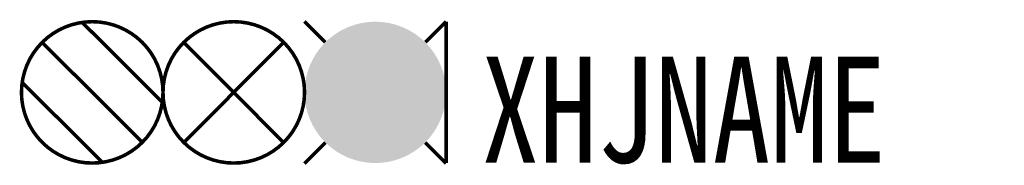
# Model space of a CAD drawing. Header units: inches. Extents: x -12.1 to 15.8, y 3.9 to 8.1.
import ezdxf

# ---------------------------------------------------------------- set-up
doc = ezdxf.new("R2010")
doc.units = ezdxf.units.IN
doc.header["$MEASUREMENT"] = 0
doc.styles.add('HZ', font='SimSun.ttf', dxfattribs={"width": 0.8})

msp = doc.modelspace()

# ---------------------------------------------------------------- linework, layer by layer
at = {"color": 2, "const_width": 0.1}
msp.add_lwpolyline([(-12, 6, 1), (-8, 6, 1)], format="xyb", close=True, dxfattribs=at)
for points in [[(-10.283, 7.98), (-8.02, 5.717)], [(-11.414, 7.414), (-8.586, 4.586)], [(-11.98, 6.283), (-9.717, 4.02)]]:
    msp.add_lwpolyline(points, dxfattribs=at)
at = {"color": 3, "const_width": 0.1}
msp.add_lwpolyline([(-8, 6, 1), (-4, 6, 1)], format="xyb", close=True, dxfattribs=at)
at = {"color": 1, "const_width": 0.1}
for points in [[(-4, 8.007), (-3.416, 7.42)], [(0, 8.007), (-0.584, 7.42)], [(-3.409, 4.58), (-4, 3.986)], [(-0.591, 4.58), (0, 3.986)]]:
    msp.add_lwpolyline(points, dxfattribs=at)
at = {"color": 1, "const_width": 2}
msp.add_lwpolyline([(-3, 6, 1), (-1, 6, 1)], format="xyb", close=True, dxfattribs=at)
at = {"const_width": 0.1}
msp.add_lwpolyline([(0, 8), (0, 4)], dxfattribs=at)
at = {"color": 3, "const_width": 0.1}
for points in [[(-7.416, 7.42), (-4.591, 4.58)], [(-4.588, 7.42), (-7.412, 4.58)]]:
    msp.add_lwpolyline(points, dxfattribs=at)

# ---------------------------------------------------------------- texts
at = {"style": 'HZ', "width": 0.8}
msp.add_attdef('XHJNAME', (1, 4.01), 'S2', height=3, dxfattribs=at)

doc.saveas('drawing.dxf')
